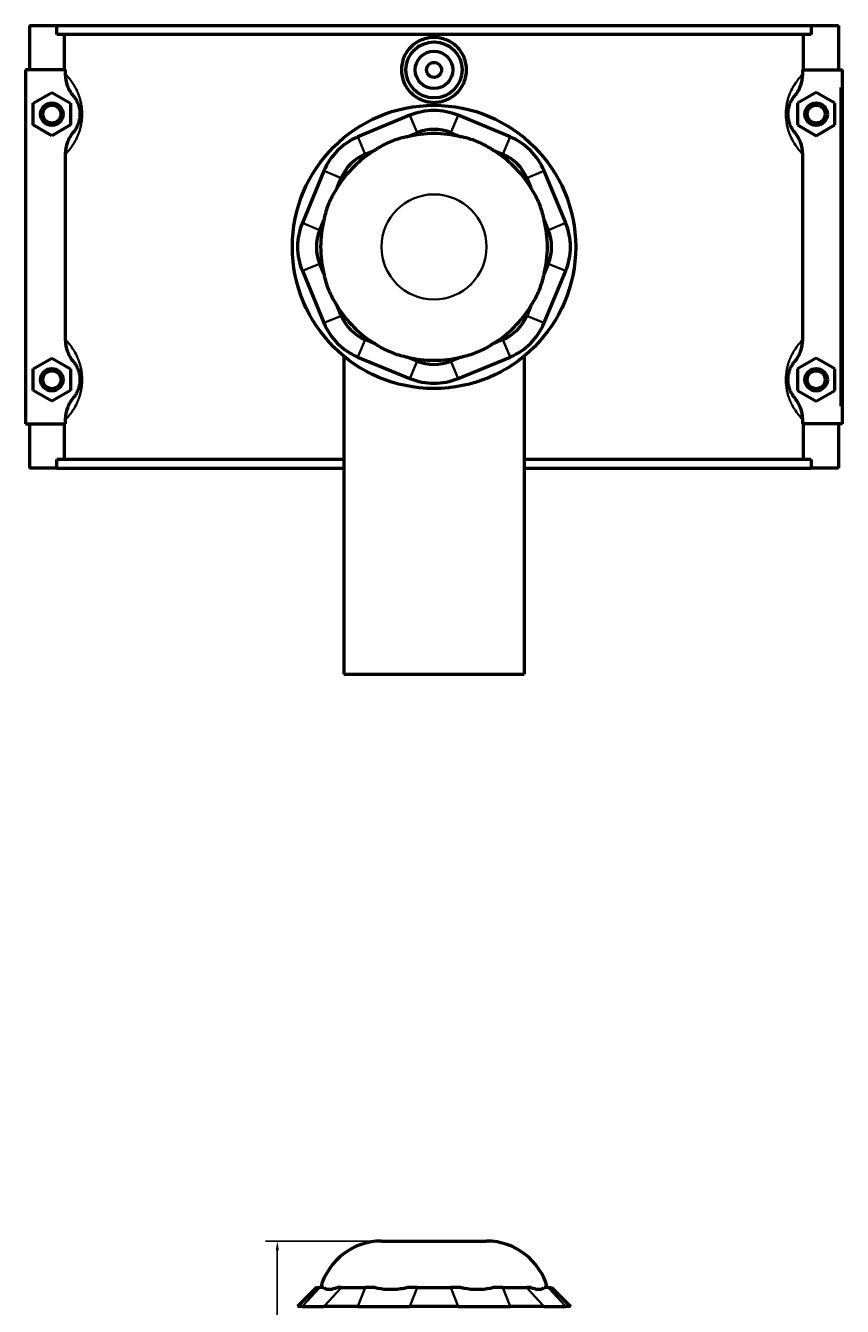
# Model space of a CAD drawing. Header units: inches. Extents: x -1.5 to 49.5, y -2 to 48.7.
# Tile 5 of 8: x 14.7 to 23.3, y 24.4 to 37.9. Entities that reach past the tile are written whole.
import ezdxf

# ---------------------------------------------------------------- set-up
doc = ezdxf.new("R2010")
doc.units = ezdxf.units.IN
doc.header["$MEASUREMENT"] = 0
for name, color, linetype, lineweight in [('Dimension (ANSI)', 7, 'Continuous', 25), ('Visible (ANSI)', 7, 'Continuous', 50), ('Visible Narrow (ANSI)', 7, 'Continuous', 35)]:
    doc.layers.add(name, color=color, linetype=linetype, lineweight=lineweight)
doc.styles.add('Note Text (ANSI)', font='tahoma.ttf')
doc.dimstyles.new('Default (ANSI)', dxfattribs={"dimtxt": 0.094488, "dimasz": 0.098425, "dimexe": 0.125, "dimexo": 0.0625, "dimgap": 0.031496, "dimtad": 0, "dimtih": 1, "dimtoh": 1, "dimrnd": 1e-08, "dimzin": 4, "dimdsep": 46, "dimtxsty": 'Note Text (ANSI)', "dimcen": 0.09, "dimdle": 0.393701, "dimclrd": 256, "dimclre": 256, "dimclrt": 5, "dimadec": 0, "dimazin": 1, "dimtfac": 1, "dimtofl": 0, "dimtmove": 0, "dimatfit": 3, "dimfxl": 1, "dimtolj": 1, "dimtzin": 4, "dimlwd": -1, "dimlwe": -1, "dimarcsym": 0})

# ---------------------------------------------------------------- blocks, each defined once
blk = doc.blocks.new('*D10')
at = {"layer": 'Defpoints', "color": 0, "transparency": 16777216}
for p in [(17.376, 25.088), (18.47, 25.088), (22.329, 14.811)]:
    blk.add_point(p, dxfattribs=at)
at = {"layer": 'Dimension (ANSI)', "transparency": 16777216}
for p, q in [((18.407, 25.088), (17.251, 25.088)), ((17.376, 24.99), (17.376, 18.377)), ((17.376, 14.909), (17.376, 18.215)), ((22.266, 14.811), (17.251, 14.811))]:
    blk.add_line(p, q, dxfattribs=at)
for points in [[(17.36, 24.99), (17.393, 24.99), (17.376, 25.088)], [(17.36, 14.909), (17.393, 14.909), (17.376, 14.811)]]:
    blk.add_solid(points, dxfattribs=at)
at = {"layer": 'Dimension (ANSI)', "color": 5, "transparency": 16777216, "insert": (17.224, 18.345), "char_height": 0.0945, "attachment_point": 1, "style": 'Note Text (ANSI)'}
blk.add_mtext('\\A1;10.28', dxfattribs=at)

msp = doc.modelspace()

# ---------------------------------------------------------------- linework, layer by layer
at = {"layer": 'Visible (ANSI)'}
for p, q in [((14.772, 37.859), (14.772, 37.394)), ((14.772, 37.859), (15.059, 37.859)), ((15.059, 37.859), (22.984, 37.859)), ((15.059, 37.766), (15.059, 37.859)), ((22.984, 37.859), (22.984, 37.766)), ((22.984, 37.859), (23.272, 37.859)), ((23.272, 37.859), (23.272, 37.394)), ((22.984, 37.766), (15.059, 37.766)), ((15.14, 37.394), (15.14, 37.766)), ((22.903, 37.394), (22.903, 37.766)), ((15.149, 37.394), (14.732, 37.394)), ((14.732, 37.394), (14.732, 33.674)), ((15.149, 37.394), (15.149, 37.35)), ((22.895, 37.35), (22.895, 37.394)), ((22.895, 37.394), (23.292, 37.394)), ((23.292, 37.394), (23.311, 37.394)), ((23.311, 33.674), (23.311, 37.394)), ((14.811, 37.043), (15.008, 37.156)), ((15.008, 37.156), (15.205, 37.043)), ((23.036, 37.156), (22.839, 37.043)), ((23.232, 37.043), (23.036, 37.156)), ((14.811, 36.816), (14.811, 37.043)), ((15.205, 37.043), (15.205, 36.816)), ((22.839, 37.043), (22.839, 36.816)), ((23.232, 36.816), (23.232, 37.043)), ((18.769, 36.918), (18.223, 36.691)), ((19.821, 36.691), (19.275, 36.918)), ((15.008, 36.702), (14.811, 36.816)), ((15.205, 36.816), (15.008, 36.702)), ((22.839, 36.816), (23.036, 36.702)), ((23.036, 36.702), (23.232, 36.816)), ((18.74, 36.691), (18.845, 36.734)), ((19.199, 36.734), (19.303, 36.691)), ((15.149, 36.509), (15.149, 34.56)), ((18.299, 36.508), (18.403, 36.551)), ((19.641, 36.551), (19.745, 36.508)), ((22.895, 34.56), (22.895, 36.509)), ((17.865, 36.333), (17.639, 35.787)), ((18.005, 36.153), (18.048, 36.257)), ((19.996, 36.257), (20.039, 36.153)), ((20.405, 35.787), (20.179, 36.333)), ((17.822, 35.711), (17.865, 35.816)), ((20.179, 35.816), (20.222, 35.711)), ((17.639, 35.281), (17.865, 34.735)), ((17.865, 35.253), (17.822, 35.357)), ((20.222, 35.357), (20.179, 35.253)), ((20.179, 34.735), (20.405, 35.281)), ((18.048, 34.811), (18.005, 34.915)), ((20.039, 34.915), (19.996, 34.811)), ((18.403, 34.517), (18.299, 34.56)), ((19.745, 34.56), (19.641, 34.517)), ((14.811, 34.253), (15.008, 34.366)), ((15.008, 34.366), (15.205, 34.253)), ((18.075, 34.386), (18.075, 31.044)), ((18.223, 34.377), (18.769, 34.151)), ((18.845, 34.334), (18.74, 34.377)), ((19.303, 34.377), (19.199, 34.334)), ((19.275, 34.151), (19.821, 34.377)), ((19.969, 34.386), (19.969, 31.044)), ((23.036, 34.366), (22.839, 34.253)), ((23.232, 34.253), (23.036, 34.366)), ((14.811, 34.026), (14.811, 34.253)), ((15.205, 34.253), (15.205, 34.026)), ((22.839, 34.253), (22.839, 34.026)), ((23.232, 34.026), (23.232, 34.253)), ((15.008, 33.912), (14.811, 34.026)), ((15.205, 34.026), (15.008, 33.912)), ((22.839, 34.026), (23.036, 33.912)), ((23.036, 33.912), (23.232, 34.026)), ((14.732, 33.674), (15.149, 33.674)), ((14.772, 33.674), (14.772, 33.209)), ((15.14, 33.302), (15.14, 33.674)), ((15.149, 33.719), (15.149, 33.674)), ((22.895, 33.674), (22.895, 33.719)), ((23.292, 33.674), (22.895, 33.674)), ((22.903, 33.302), (22.903, 33.674)), ((23.272, 33.674), (23.272, 33.209)), ((23.311, 33.674), (23.292, 33.674)), ((18.075, 33.302), (15.059, 33.302)), ((15.059, 33.209), (15.059, 33.302)), ((22.984, 33.302), (19.969, 33.302)), ((22.984, 33.302), (22.984, 33.209)), ((15.059, 33.209), (14.772, 33.209)), ((15.059, 33.209), (18.075, 33.209)), ((19.969, 33.209), (22.984, 33.209)), ((23.272, 33.209), (22.984, 33.209)), ((18.075, 31.044), (19.969, 31.044)), ((18.47, 25.088), (19.574, 25.088)), ((17.787, 24.6), (17.588, 24.402)), ((17.787, 24.6), (17.822, 24.6)), ((17.865, 24.6), (17.822, 24.6)), ((18.048, 24.6), (18.005, 24.6)), ((18.048, 24.6), (18.299, 24.6)), ((18.403, 24.6), (18.299, 24.6)), ((18.845, 24.6), (18.74, 24.6)), ((18.845, 24.6), (19.199, 24.6)), ((19.303, 24.6), (19.199, 24.6)), ((19.745, 24.6), (19.641, 24.6)), ((19.745, 24.6), (19.996, 24.6)), ((20.039, 24.6), (19.996, 24.6)), ((20.222, 24.6), (20.179, 24.6)), ((20.222, 24.6), (20.257, 24.6)), ((20.257, 24.6), (20.456, 24.402)), ((17.639, 24.402), (17.588, 24.402)), ((17.639, 24.402), (17.865, 24.402)), ((18.223, 24.402), (17.865, 24.402)), ((18.223, 24.402), (18.769, 24.402)), ((19.275, 24.402), (18.769, 24.402)), ((19.275, 24.402), (19.821, 24.402)), ((20.179, 24.402), (19.821, 24.402)), ((20.179, 24.402), (20.405, 24.402)), ((20.456, 24.402), (20.405, 24.402))]:
    msp.add_line(p, q, dxfattribs=at)
for centre, radius in [((19.022, 37.394), 0.295), ((19.022, 37.394), 0.197), ((19.022, 37.394), 0.0787), ((15.008, 36.929), 0.118), ((15.008, 36.929), 0.0945), ((19.022, 35.534), 1.488), ((23.036, 36.929), 0.118), ((23.036, 36.929), 0.0945), ((15.008, 34.139), 0.118), ((15.008, 34.139), 0.0945), ((23.036, 34.139), 0.118), ((23.036, 34.139), 0.0945)]:
    msp.add_circle(centre, radius, dxfattribs=at)
for centre, radius, start, end in [((19.022, 36.306), 0.661, 67.5, 112.5), ((19.022, 36.306), 0.463, 67.5, 112.5), ((18.476, 36.08), 0.661, 112.5, 157.5), ((19.022, 35.534), 1.191, 76.3171, 103.6829), ((19.568, 36.08), 0.661, 22.5, 67.5), ((19.022, 35.534), 1.191, 121.3171, 148.6829), ((18.476, 36.08), 0.463, 112.5, 157.5), ((19.022, 35.534), 1.191, 31.3171, 58.6829), ((19.568, 36.08), 0.463, 22.5, 67.5), ((19.022, 35.534), 1.191, 166.3171, 193.6829), ((19.022, 35.534), 1.191, 346.3171, 13.6829), ((18.25, 35.534), 0.661, 157.5, 202.5), ((18.25, 35.534), 0.463, 157.5, 202.5), ((19.794, 35.534), 0.463, 337.5, 22.5), ((19.794, 35.534), 0.661, 337.5, 22.5), ((19.022, 35.534), 1.191, 211.3171, 238.6829), ((19.022, 35.534), 1.191, 301.3171, 328.6829), ((18.476, 34.988), 0.661, 202.5, 247.5), ((18.476, 34.988), 0.463, 202.5, 247.5), ((19.568, 34.988), 0.463, 292.5, 337.5), ((19.568, 34.988), 0.661, 292.5, 337.5), ((19.022, 35.534), 1.191, 256.3171, 283.6829), ((19.022, 34.762), 0.463, 247.5, 292.5), ((19.022, 34.762), 0.661, 247.5, 292.5), ((18.47, 24.427), 0.661, 90, 164.7909), ((19.574, 24.427), 0.661, 15.2091, 90)]:
    msp.add_arc(centre, radius, start, end, dxfattribs=at)
for points, knots in [([(19.364, 37.394), (19.364, 37.351), (19.355, 37.306), (19.32, 37.222), (19.294, 37.183), (19.233, 37.123), (19.195, 37.097), (19.11, 37.062), (19.065, 37.053), (18.979, 37.053), (18.933, 37.062), (18.849, 37.097), (18.811, 37.123), (18.75, 37.183), (18.723, 37.222), (18.688, 37.306), (18.68, 37.351), (18.68, 37.437), (18.688, 37.483), (18.723, 37.567), (18.75, 37.605), (18.811, 37.666), (18.849, 37.692), (18.933, 37.726), (18.979, 37.735), (19.065, 37.735), (19.11, 37.726), (19.195, 37.692), (19.233, 37.666), (19.294, 37.605), (19.32, 37.567), (19.355, 37.483), (19.364, 37.437), (19.364, 37.394)], [0, 0, 0, 0, 0.326951, 0.326951, 0.653903, 0.653903, 0.98057, 0.98057, 1.307237, 1.307237, 1.633904, 1.633904, 1.960572, 1.960572, 2.287523, 2.287523, 2.614474, 2.614474, 2.941426, 2.941426, 3.268377, 3.268377, 3.595044, 3.595044, 3.921712, 3.921712, 4.248379, 4.248379, 4.575046, 4.575046, 4.901997, 4.901997, 5.228949, 5.228949, 5.228949, 5.228949]), ([(15.149, 37.35), (15.149, 37.307), (15.157, 37.264), (15.187, 37.186), (15.208, 37.15), (15.235, 37.118)], [-0.6413414, -0.6413414, -0.6413414, -0.6413414, -0.3137871, -0.3137871, 0, 0, 0, 0]), ([(22.809, 37.118), (22.835, 37.15), (22.857, 37.186), (22.887, 37.265), (22.895, 37.307), (22.895, 37.35)], [-0.640442, -0.640442, -0.640442, -0.640442, -0.3255483, -0.3255483, 0, 0, 0, 0]), ([(15.235, 37.118), (15.239, 37.114), (15.243, 37.109), (15.253, 37.095), (15.259, 37.086), (15.27, 37.067), (15.274, 37.057), (15.282, 37.04), (15.285, 37.032), (15.291, 37.015), (15.294, 37.005), (15.298, 36.987), (15.299, 36.979), (15.302, 36.963), (15.302, 36.954), (15.303, 36.94), (15.303, 36.935), (15.303, 36.929), (15.303, 36.924), (15.303, 36.918), (15.302, 36.904), (15.302, 36.896), (15.299, 36.879), (15.298, 36.872), (15.294, 36.854), (15.291, 36.844), (15.285, 36.826), (15.282, 36.819), (15.274, 36.801), (15.27, 36.792), (15.259, 36.773), (15.253, 36.764), (15.243, 36.75), (15.239, 36.745), (15.235, 36.74)], [0.976344, 0.976344, 0.976344, 0.976344, 1.251919, 1.251919, 1.623189, 1.623189, 1.90878, 1.90878, 2.099394, 2.099394, 2.304165, 2.304165, 2.44508, 2.44508, 2.58862, 2.58862, 2.675177, 2.675177, 2.675177, 2.761735, 2.761735, 2.905274, 2.905274, 3.04619, 3.04619, 3.250961, 3.250961, 3.441574, 3.441574, 3.727166, 3.727166, 4.098436, 4.098436, 4.37401, 4.37401, 4.37401, 4.37401]), ([(22.809, 36.74), (22.805, 36.745), (22.801, 36.75), (22.791, 36.764), (22.785, 36.773), (22.774, 36.792), (22.769, 36.801), (22.762, 36.819), (22.759, 36.826), (22.753, 36.844), (22.75, 36.854), (22.746, 36.872), (22.744, 36.879), (22.742, 36.896), (22.741, 36.904), (22.741, 36.918), (22.74, 36.924), (22.74, 36.929), (22.74, 36.935), (22.741, 36.94), (22.741, 36.954), (22.742, 36.963), (22.744, 36.979), (22.746, 36.987), (22.75, 37.005), (22.753, 37.015), (22.759, 37.032), (22.762, 37.04), (22.769, 37.057), (22.774, 37.067), (22.785, 37.086), (22.791, 37.095), (22.801, 37.109), (22.805, 37.114), (22.809, 37.118)], [0.976344, 0.976344, 0.976344, 0.976344, 1.251919, 1.251919, 1.623189, 1.623189, 1.908781, 1.908781, 2.099394, 2.099394, 2.304165, 2.304165, 2.44508, 2.44508, 2.58862, 2.58862, 2.675177, 2.675177, 2.675177, 2.761735, 2.761735, 2.905274, 2.905274, 3.04619, 3.04619, 3.250961, 3.250961, 3.441574, 3.441574, 3.727166, 3.727166, 4.098435, 4.098435, 4.37401, 4.37401, 4.37401, 4.37401]), ([(15.235, 36.74), (15.208, 36.708), (15.187, 36.672), (15.157, 36.594), (15.149, 36.551), (15.149, 36.509)], [-0.640442, -0.640442, -0.640442, -0.640442, -0.3255483, -0.3255483, 0, 0, 0, 0]), ([(22.895, 36.509), (22.895, 36.552), (22.887, 36.594), (22.856, 36.673), (22.835, 36.708), (22.809, 36.74)], [-0.6413414, -0.6413414, -0.6413414, -0.6413414, -0.3137871, -0.3137871, 0, 0, 0, 0]), ([(18.74, 36.691), (18.729, 36.689), (18.718, 36.687), (18.657, 36.673), (18.608, 36.657), (18.564, 36.639), (18.521, 36.62), (18.474, 36.597), (18.422, 36.564), (18.412, 36.558), (18.403, 36.551)], [-0.4425768, -0.4425768, -0.4425768, -0.4425768, -0.3612, -0.3612, 0, 0, 0, 0.3612, 0.3612, 0.4425768, 0.4425768, 0.4425768, 0.4425768]), ([(19.641, 36.551), (19.631, 36.558), (19.622, 36.564), (19.569, 36.597), (19.523, 36.62), (19.479, 36.639), (19.436, 36.657), (19.386, 36.673), (19.326, 36.687), (19.315, 36.689), (19.303, 36.691)], [-0.4425768, -0.4425768, -0.4425768, -0.4425768, -0.3612, -0.3612, 0, 0, 0, 0.3612, 0.3612, 0.4425768, 0.4425768, 0.4425768, 0.4425768]), ([(18.005, 36.153), (17.998, 36.144), (17.992, 36.134), (17.959, 36.082), (17.936, 36.035), (17.917, 35.992), (17.899, 35.948), (17.883, 35.899), (17.869, 35.838), (17.867, 35.827), (17.865, 35.816)], [-0.4425768, -0.4425768, -0.4425768, -0.4425768, -0.3612, -0.3612, 0, 0, 0, 0.3612, 0.3612, 0.4425768, 0.4425768, 0.4425768, 0.4425768]), ([(20.179, 35.816), (20.177, 35.827), (20.174, 35.838), (20.161, 35.899), (20.144, 35.948), (20.126, 35.992), (20.108, 36.035), (20.085, 36.082), (20.052, 36.134), (20.045, 36.144), (20.039, 36.153)], [-0.4425768, -0.4425768, -0.4425768, -0.4425768, -0.3612, -0.3612, 0, 0, 0, 0.3612, 0.3612, 0.4425768, 0.4425768, 0.4425768, 0.4425768]), ([(17.865, 35.253), (17.867, 35.241), (17.869, 35.23), (17.883, 35.17), (17.899, 35.121), (17.917, 35.077), (17.936, 35.033), (17.959, 34.987), (17.992, 34.934), (17.998, 34.925), (18.005, 34.915)], [-0.4425768, -0.4425768, -0.4425768, -0.4425768, -0.3612, -0.3612, 0, 0, 0, 0.3612, 0.3612, 0.4425768, 0.4425768, 0.4425768, 0.4425768]), ([(20.039, 34.915), (20.045, 34.925), (20.052, 34.934), (20.085, 34.987), (20.108, 35.033), (20.126, 35.077), (20.144, 35.121), (20.161, 35.17), (20.174, 35.23), (20.177, 35.241), (20.179, 35.253)], [-0.4425768, -0.4425768, -0.4425768, -0.4425768, -0.3612, -0.3612, 0, 0, 0, 0.3612, 0.3612, 0.4425768, 0.4425768, 0.4425768, 0.4425768]), ([(15.149, 34.56), (15.149, 34.517), (15.157, 34.474), (15.187, 34.396), (15.208, 34.36), (15.235, 34.328)], [-0.6413414, -0.6413414, -0.6413414, -0.6413414, -0.3137871, -0.3137871, 0, 0, 0, 0]), ([(18.403, 34.517), (18.412, 34.511), (18.422, 34.504), (18.474, 34.471), (18.521, 34.448), (18.564, 34.43), (18.608, 34.412), (18.657, 34.396), (18.718, 34.382), (18.729, 34.379), (18.74, 34.377)], [-0.4425768, -0.4425768, -0.4425768, -0.4425768, -0.3612, -0.3612, 0, 0, 0, 0.3612, 0.3612, 0.4425768, 0.4425768, 0.4425768, 0.4425768]), ([(19.303, 34.377), (19.315, 34.379), (19.326, 34.382), (19.386, 34.396), (19.436, 34.412), (19.479, 34.43), (19.523, 34.448), (19.569, 34.471), (19.622, 34.504), (19.631, 34.511), (19.641, 34.517)], [-0.4425768, -0.4425768, -0.4425768, -0.4425768, -0.3612, -0.3612, 0, 0, 0, 0.3612, 0.3612, 0.4425768, 0.4425768, 0.4425768, 0.4425768]), ([(22.809, 34.328), (22.835, 34.36), (22.857, 34.396), (22.887, 34.475), (22.895, 34.517), (22.895, 34.56)], [-0.640442, -0.640442, -0.640442, -0.640442, -0.3255483, -0.3255483, 0, 0, 0, 0]), ([(15.235, 34.328), (15.239, 34.324), (15.243, 34.319), (15.253, 34.305), (15.259, 34.296), (15.27, 34.277), (15.274, 34.267), (15.282, 34.25), (15.285, 34.242), (15.291, 34.225), (15.294, 34.215), (15.298, 34.197), (15.299, 34.189), (15.302, 34.173), (15.302, 34.164), (15.303, 34.15), (15.303, 34.145), (15.303, 34.139), (15.303, 34.134), (15.303, 34.128), (15.302, 34.114), (15.302, 34.106), (15.299, 34.089), (15.298, 34.082), (15.294, 34.064), (15.291, 34.054), (15.285, 34.036), (15.282, 34.029), (15.274, 34.011), (15.27, 34.002), (15.259, 33.983), (15.253, 33.974), (15.243, 33.96), (15.239, 33.955), (15.235, 33.95)], [0.976344, 0.976344, 0.976344, 0.976344, 1.251919, 1.251919, 1.623189, 1.623189, 1.908781, 1.908781, 2.099394, 2.099394, 2.304165, 2.304165, 2.44508, 2.44508, 2.58862, 2.58862, 2.675177, 2.675177, 2.675177, 2.761735, 2.761735, 2.905274, 2.905274, 3.04619, 3.04619, 3.250961, 3.250961, 3.441574, 3.441574, 3.727166, 3.727166, 4.098435, 4.098435, 4.37401, 4.37401, 4.37401, 4.37401]), ([(22.809, 33.95), (22.805, 33.955), (22.801, 33.96), (22.791, 33.974), (22.785, 33.983), (22.774, 34.002), (22.769, 34.011), (22.762, 34.029), (22.759, 34.036), (22.753, 34.054), (22.75, 34.064), (22.746, 34.082), (22.744, 34.089), (22.742, 34.106), (22.741, 34.114), (22.741, 34.128), (22.74, 34.134), (22.74, 34.139), (22.74, 34.145), (22.741, 34.15), (22.741, 34.164), (22.742, 34.173), (22.744, 34.189), (22.746, 34.197), (22.75, 34.215), (22.753, 34.225), (22.759, 34.242), (22.762, 34.25), (22.769, 34.267), (22.774, 34.277), (22.785, 34.296), (22.791, 34.305), (22.801, 34.319), (22.805, 34.324), (22.809, 34.328)], [0.975965, 0.975965, 0.975965, 0.975965, 1.251543, 1.251543, 1.622812, 1.622812, 1.908403, 1.908403, 2.099015, 2.099015, 2.303786, 2.303786, 2.444701, 2.444701, 2.58824, 2.58824, 2.674798, 2.674798, 2.674798, 2.761356, 2.761356, 2.904895, 2.904895, 3.04581, 3.04581, 3.250581, 3.250581, 3.441193, 3.441193, 3.726784, 3.726784, 4.098053, 4.098053, 4.373631, 4.373631, 4.373631, 4.373631]), ([(15.235, 33.95), (15.208, 33.918), (15.187, 33.882), (15.157, 33.804), (15.149, 33.761), (15.149, 33.719)], [-0.640442, -0.640442, -0.640442, -0.640442, -0.3255483, -0.3255483, 0, 0, 0, 0]), ([(22.895, 33.719), (22.895, 33.762), (22.887, 33.804), (22.856, 33.883), (22.835, 33.918), (22.809, 33.95)], [-0.6413414, -0.6413414, -0.6413414, -0.6413414, -0.3137871, -0.3137871, 0, 0, 0, 0]), ([(17.865, 24.6), (17.867, 24.598), (17.869, 24.596), (17.883, 24.585), (17.899, 24.581), (17.917, 24.581), (17.936, 24.581), (17.959, 24.585), (17.992, 24.596), (17.998, 24.598), (18.005, 24.6)], [-0.4425768, -0.4425768, -0.4425768, -0.4425768, -0.3612, -0.3612, 0, 0, 0, 0.3612, 0.3612, 0.4425768, 0.4425768, 0.4425768, 0.4425768]), ([(18.403, 24.6), (18.412, 24.598), (18.422, 24.596), (18.474, 24.585), (18.521, 24.581), (18.564, 24.581), (18.608, 24.581), (18.657, 24.585), (18.718, 24.596), (18.729, 24.598), (18.74, 24.6)], [-0.4425768, -0.4425768, -0.4425768, -0.4425768, -0.3612, -0.3612, 0, 0, 0, 0.3612, 0.3612, 0.4425768, 0.4425768, 0.4425768, 0.4425768]), ([(19.303, 24.6), (19.315, 24.598), (19.326, 24.596), (19.386, 24.585), (19.436, 24.581), (19.479, 24.581), (19.523, 24.581), (19.569, 24.585), (19.622, 24.596), (19.631, 24.598), (19.641, 24.6)], [-0.4425768, -0.4425768, -0.4425768, -0.4425768, -0.3612, -0.3612, 0, 0, 0, 0.3612, 0.3612, 0.4425768, 0.4425768, 0.4425768, 0.4425768]), ([(20.039, 24.6), (20.045, 24.598), (20.052, 24.596), (20.085, 24.585), (20.108, 24.581), (20.126, 24.581), (20.144, 24.581), (20.161, 24.585), (20.174, 24.596), (20.177, 24.598), (20.179, 24.6)], [-0.4425768, -0.4425768, -0.4425768, -0.4425768, -0.3612, -0.3612, 0, 0, 0, 0.3612, 0.3612, 0.4425768, 0.4425768, 0.4425768, 0.4425768])]:
    msp.add_open_spline(points, degree=3, knots=knots, dxfattribs=at)
at = {"layer": 'Visible Narrow (ANSI)'}
for p, q in [((23.292, 37.208), (23.292, 33.86)), ((18.841, 36.743), (18.773, 36.908)), ((19.203, 36.743), (19.271, 36.908)), ((18.226, 36.682), (18.295, 36.517)), ((19.749, 36.517), (19.817, 36.682)), ((18.039, 36.261), (17.874, 36.33)), ((20.005, 36.261), (20.17, 36.33)), ((17.813, 35.715), (17.648, 35.784)), ((20.231, 35.715), (20.396, 35.784)), ((17.813, 35.353), (17.648, 35.285)), ((20.231, 35.353), (20.396, 35.285)), ((18.039, 34.807), (17.874, 34.739)), ((20.005, 34.807), (20.17, 34.739)), ((18.295, 34.551), (18.226, 34.386)), ((19.749, 34.551), (19.817, 34.386)), ((18.841, 34.325), (18.773, 34.16)), ((19.203, 34.325), (19.271, 34.16)), ((17.813, 24.59), (17.648, 24.412)), ((18.039, 24.59), (17.874, 24.412)), ((18.295, 24.59), (18.226, 24.412)), ((18.841, 24.59), (18.773, 24.412)), ((19.203, 24.59), (19.271, 24.412)), ((19.749, 24.59), (19.817, 24.412)), ((20.005, 24.59), (20.17, 24.412)), ((20.231, 24.59), (20.396, 24.412))]:
    msp.add_line(p, q, dxfattribs=at)
msp.add_circle((19.022, 35.534), 0.552, dxfattribs=at)
for points, knots in [([(15.149, 36.509), (15.151, 36.51), (15.152, 36.512), (15.167, 36.527), (15.181, 36.543), (15.209, 36.578), (15.223, 36.597), (15.248, 36.638), (15.259, 36.657), (15.277, 36.695), (15.284, 36.711), (15.297, 36.748), (15.304, 36.769), (15.313, 36.807), (15.317, 36.824), (15.322, 36.858), (15.324, 36.877), (15.326, 36.906), (15.326, 36.918), (15.326, 36.929), (15.326, 36.941), (15.326, 36.952), (15.324, 36.982), (15.322, 37), (15.317, 37.035), (15.313, 37.051), (15.304, 37.089), (15.297, 37.11), (15.284, 37.147), (15.277, 37.163), (15.259, 37.201), (15.248, 37.221), (15.223, 37.261), (15.209, 37.28), (15.181, 37.316), (15.167, 37.331), (15.152, 37.346), (15.151, 37.348), (15.149, 37.35)], [-4.568716, -4.568716, -4.568716, -4.568716, -4.514374, -4.514374, -4.098436, -4.098436, -3.727166, -3.727166, -3.441574, -3.441574, -3.250961, -3.250961, -3.04619, -3.04619, -2.905274, -2.905274, -2.761735, -2.761735, -2.675177, -2.675177, -2.675177, -2.58862, -2.58862, -2.44508, -2.44508, -2.304165, -2.304165, -2.099394, -2.099394, -1.90878, -1.90878, -1.623189, -1.623189, -1.251919, -1.251919, -0.83598, -0.83598, -0.781638, -0.781638, -0.781638, -0.781638]), ([(22.895, 37.35), (22.893, 37.348), (22.891, 37.346), (22.877, 37.331), (22.863, 37.316), (22.835, 37.28), (22.821, 37.261), (22.796, 37.221), (22.785, 37.201), (22.767, 37.163), (22.76, 37.147), (22.746, 37.11), (22.74, 37.089), (22.731, 37.051), (22.727, 37.035), (22.722, 37), (22.72, 36.982), (22.718, 36.952), (22.718, 36.941), (22.718, 36.929), (22.718, 36.918), (22.718, 36.906), (22.72, 36.877), (22.722, 36.858), (22.727, 36.824), (22.731, 36.807), (22.74, 36.769), (22.746, 36.748), (22.76, 36.711), (22.767, 36.695), (22.785, 36.657), (22.796, 36.638), (22.821, 36.597), (22.835, 36.578), (22.863, 36.543), (22.877, 36.527), (22.891, 36.512), (22.893, 36.51), (22.895, 36.509)], [-4.568716, -4.568716, -4.568716, -4.568716, -4.514375, -4.514375, -4.098435, -4.098435, -3.727166, -3.727166, -3.441574, -3.441574, -3.250961, -3.250961, -3.04619, -3.04619, -2.905274, -2.905274, -2.761735, -2.761735, -2.675177, -2.675177, -2.675177, -2.58862, -2.58862, -2.44508, -2.44508, -2.304165, -2.304165, -2.099394, -2.099394, -1.908781, -1.908781, -1.623189, -1.623189, -1.251919, -1.251919, -0.83598, -0.83598, -0.781638, -0.781638, -0.781638, -0.781638]), ([(15.149, 33.719), (15.151, 33.72), (15.152, 33.722), (15.167, 33.737), (15.181, 33.753), (15.209, 33.788), (15.223, 33.807), (15.248, 33.848), (15.259, 33.867), (15.277, 33.905), (15.284, 33.921), (15.297, 33.958), (15.304, 33.979), (15.313, 34.017), (15.317, 34.034), (15.322, 34.068), (15.324, 34.087), (15.326, 34.116), (15.326, 34.128), (15.326, 34.139), (15.326, 34.151), (15.326, 34.162), (15.324, 34.192), (15.322, 34.21), (15.317, 34.245), (15.313, 34.261), (15.304, 34.299), (15.297, 34.32), (15.284, 34.357), (15.277, 34.373), (15.259, 34.411), (15.248, 34.431), (15.223, 34.471), (15.209, 34.49), (15.181, 34.526), (15.167, 34.541), (15.152, 34.556), (15.151, 34.558), (15.149, 34.56)], [-4.568716, -4.568716, -4.568716, -4.568716, -4.514374, -4.514374, -4.098435, -4.098435, -3.727166, -3.727166, -3.441574, -3.441574, -3.250961, -3.250961, -3.04619, -3.04619, -2.905274, -2.905274, -2.761735, -2.761735, -2.675177, -2.675177, -2.675177, -2.58862, -2.58862, -2.44508, -2.44508, -2.304165, -2.304165, -2.099394, -2.099394, -1.908781, -1.908781, -1.623189, -1.623189, -1.251919, -1.251919, -0.83598, -0.83598, -0.781638, -0.781638, -0.781638, -0.781638]), ([(22.895, 34.56), (22.893, 34.558), (22.891, 34.556), (22.877, 34.541), (22.863, 34.526), (22.835, 34.49), (22.821, 34.471), (22.796, 34.431), (22.785, 34.411), (22.767, 34.373), (22.76, 34.357), (22.746, 34.32), (22.74, 34.299), (22.731, 34.261), (22.727, 34.245), (22.722, 34.21), (22.72, 34.192), (22.718, 34.162), (22.718, 34.151), (22.718, 34.139), (22.718, 34.128), (22.718, 34.116), (22.72, 34.087), (22.722, 34.068), (22.727, 34.034), (22.731, 34.017), (22.74, 33.979), (22.746, 33.958), (22.76, 33.921), (22.767, 33.905), (22.785, 33.867), (22.796, 33.848), (22.821, 33.807), (22.835, 33.788), (22.863, 33.753), (22.877, 33.737), (22.891, 33.722), (22.893, 33.72), (22.895, 33.719)], [-4.568337, -4.568337, -4.568337, -4.568337, -4.513998, -4.513998, -4.098053, -4.098053, -3.726784, -3.726784, -3.441193, -3.441193, -3.250581, -3.250581, -3.04581, -3.04581, -2.904895, -2.904895, -2.761356, -2.761356, -2.674798, -2.674798, -2.674798, -2.58824, -2.58824, -2.444701, -2.444701, -2.303786, -2.303786, -2.099015, -2.099015, -1.908403, -1.908403, -1.622812, -1.622812, -1.251543, -1.251543, -0.835598, -0.835598, -0.781259, -0.781259, -0.781259, -0.781259])]:
    msp.add_open_spline(points, degree=3, knots=knots, dxfattribs=at)

# ---------------------------------------------------------------- dimensions: what is measured, and where the dimension line sits
at = {"layer": 'Dimension (ANSI)'}
dim = msp.add_linear_dim(base=(17.376, 25.088), p1=(22.329, 14.811), p2=(18.47, 25.088), angle=90, dimstyle='Default (ANSI)', override={"dimgap": 0.031496, "dimdec": 2, "dimtol": 0, "dimlim": 0, "dimtp": 0, "dimtm": 0, "dimtdec": 2, "dimatfit": 1}, dxfattribs=at)
dim.commit()
dim.dimension.update_dxf_attribs({"geometry": '*D10', "text_midpoint": (17.376, 18.296), "dimtype": 160})

doc.saveas('drawing.dxf')
